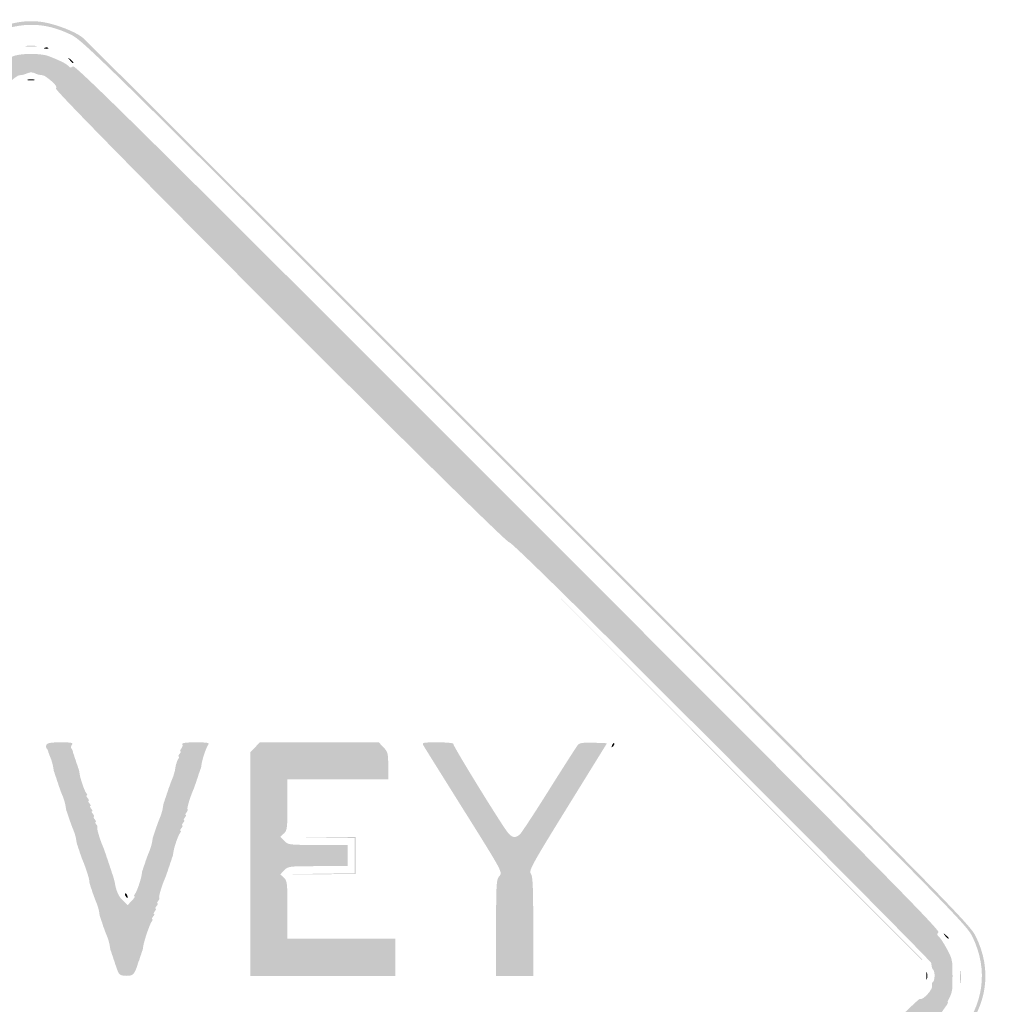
# Model space of a CAD drawing. Header units: inches. Extents: x -25.6 to 25.6, y -25.5 to 25.5.
# Tile 8 of 8: x -0.3 to 25.6, y -0.8 to 25.5. Entities that reach past the tile are written whole.
import ezdxf

# ---------------------------------------------------------------- set-up
doc = ezdxf.new("R2010")
doc.units = ezdxf.units.IN
doc.header["$MEASUREMENT"] = 0

msp = doc.modelspace()

# ---------------------------------------------------------------- hatches: boundary and pattern name
h = msp.add_hatch(color=7)
edge = h.paths.add_edge_path()
edge.add_spline(control_points=[(-0.644, -25.362), (-0.834, -25.31), (-1.112, -25.184), (-1.28, -25.074), (-1.494, -24.934), (-4.857, -21.604), (-13.096, -13.37), (-19.431, -7.041), (-24.718, -1.732), (-24.846, -1.573), (-25.517, -0.737), (-25.628, 0.167), (-25.17, 1.077), (-24.993, 1.429), (-24.691, 1.735), (-13.142, 13.271)], knot_values=[0, 0, 0, 0, 1, 1, 1, 2, 2, 2, 3, 3, 3, 4, 4, 4, 5, 5, 5, 5], degree=3, periodic=0)
edge.add_line((-13.142, 13.271), (-1.296, 25.104))
edge.add_line((-1.296, 25.104), (-0.964, 25.234))
edge.add_spline(control_points=[(-0.964, 25.234), (-0.48, 25.425), (-0.074, 25.482), (0.326, 25.416), (0.675, 25.358), (1.173, 25.164), (1.367, 25.011), (1.432, 24.959), (6.78, 19.624), (13.252, 13.154), (24.562, 1.848), (25.026, 1.377), (25.186, 1.052), (25.627, 0.152), (25.499, -0.775), (24.821, -1.599), (24.358, -2.16), (1.599, -24.863), (1.32, -25.041), (0.713, -25.429), (0.01, -25.544), (-0.644, -25.362)], knot_values=[0, 0, 0, 0, 1, 1, 1, 2, 2, 2, 3, 3, 3, 4, 4, 4, 5, 5, 5, 6, 6, 6, 7, 7, 7, 7], degree=3, periodic=0)
edge = h.paths.add_edge_path(flags=0)
edge.add_spline(control_points=[(0.778, -25.219), (0.933, -25.16), (1.177, -25.038), (1.32, -24.947), (1.599, -24.768), (24.264, -2.16), (24.726, -1.599), (25.405, -0.775), (25.533, 0.152), (25.092, 1.052), (24.932, 1.377), (24.467, 1.849), (13.158, 13.159), (1.527, 24.791), (1.387, 24.93), (1.037, 25.095), (0.364, 25.414), (-0.234, 25.427), (-0.964, 25.14)], knot_values=[0, 0, 0, 0, 1, 1, 1, 2, 2, 2, 3, 3, 3, 4, 4, 4, 5, 5, 5, 6, 6, 6, 6], degree=3, periodic=0)
edge.add_line((-0.964, 25.14), (-1.296, 25.01))
edge.add_line((-1.296, 25.01), (-13.095, 13.224))
edge.add_spline(control_points=[(-13.095, 13.224), (-24.597, 1.734), (-24.899, 1.429), (-25.076, 1.077), (-25.534, 0.167), (-25.423, -0.737), (-24.751, -1.573), (-24.624, -1.732), (-19.358, -7.02), (-13.049, -13.323), (-4.844, -21.522), (-1.494, -24.84), (-1.28, -24.98), (-0.69, -25.364), (0.135, -25.46), (0.778, -25.219)], knot_values=[0, 0, 0, 0, 1, 1, 1, 2, 2, 2, 3, 3, 3, 4, 4, 4, 5, 5, 5, 5], degree=3, periodic=0)
h = msp.add_hatch(color=7)
edge = h.paths.add_edge_path()
edge.add_spline(control_points=[(-0.13, 24.783), (-0.058, 24.793), (0.058, 24.793), (0.13, 24.783), (0.201, 24.772), (0.143, 24.763), (0, 24.763), (-0.143, 24.763), (-0.201, 24.772), (-0.13, 24.783)], knot_values=[0, 0, 0, 0, 1, 1, 1, 2, 2, 2, 3, 3, 3, 3], degree=3, periodic=0)
h = msp.add_hatch(color=7)
edge = h.paths.add_edge_path()
edge.add_spline(control_points=[(0.368, 24.734), (0.402, 24.747), (0.443, 24.746), (0.459, 24.73), (0.474, 24.714), (0.446, 24.703), (0.397, 24.705), (0.342, 24.708), (0.331, 24.719), (0.368, 24.734)], knot_values=[0, 0, 0, 0, 1, 1, 1, 2, 2, 2, 3, 3, 3, 3], degree=3, periodic=0)
h = msp.add_hatch(color=7)
edge = h.paths.add_edge_path()
edge.add_spline(control_points=[(-0.074, -24.603), (-0.091, -24.574), (-0.164, -24.562), (-0.235, -24.576), (-0.305, -24.591), (-0.383, -24.583), (-0.407, -24.559), (-0.43, -24.535), (-0.495, -24.509), (-0.55, -24.5), (-0.605, -24.492), (-0.734, -24.429), (-0.837, -24.361), (-0.979, -24.267), (-1.038, -24.25), (-1.079, -24.291), (-1.12, -24.332), (-3.971, -21.508), (-12.74, -12.74), (-21.797, -3.683), (-24.333, -1.121), (-24.289, -1.077), (-24.244, -1.033), (-24.258, -0.986), (-24.351, -0.864), (-24.417, -0.778), (-24.458, -0.707), (-24.443, -0.707), (-24.428, -0.707), (-24.442, -0.659), (-24.474, -0.601), (-24.506, -0.543), (-24.535, -0.474), (-24.539, -0.448), (-24.543, -0.422), (-24.55, -0.39), (-24.555, -0.377), (-24.568, -0.343), (-24.57, 0.298), (-24.557, 0.354), (-24.551, 0.379), (-24.543, 0.422), (-24.538, 0.448), (-24.525, 0.534), (-24.28, 0.983), (-24.229, 1.014), (-24.194, 1.036), (-24.196, 1.067), (-24.236, 1.115), (-24.285, 1.174), (-22.46, 3.019), (-12.763, 12.716), (-3.318, 22.162), (-1.22, 24.237), (-1.165, 24.192), (-1.113, 24.148), (-1.082, 24.155), (-1.019, 24.224), (-0.945, 24.306), (-0.772, 24.395), (-0.448, 24.518), (-0.37, 24.547), (-0.169, 24.571), (0, 24.571), (0.169, 24.571), (0.37, 24.547), (0.448, 24.518), (0.754, 24.402), (0.946, 24.307), (0.996, 24.246), (1.038, 24.196), (1.064, 24.194), (1.117, 24.238), (1.173, 24.285), (3.192, 22.288), (12.716, 12.763), (22.241, 3.239), (24.237, 1.22), (24.191, 1.164), (24.147, 1.111), (24.151, 1.084), (24.21, 1.035), (24.282, 0.974), (24.524, 0.544), (24.538, 0.448), (24.543, 0.422), (24.551, 0.379), (24.557, 0.354), (24.57, 0.298), (24.568, -0.343), (24.555, -0.377), (24.55, -0.39), (24.543, -0.422), (24.539, -0.448), (24.535, -0.474), (24.506, -0.543), (24.474, -0.601), (24.442, -0.659), (24.428, -0.707), (24.443, -0.707), (24.458, -0.707), (24.417, -0.778), (24.351, -0.864), (24.258, -0.986), (24.244, -1.033), (24.289, -1.077), (24.333, -1.121), (21.797, -3.683), (12.74, -12.74), (3.971, -21.508), (1.12, -24.332), (1.079, -24.291), (1.038, -24.25), (0.979, -24.267), (0.837, -24.361), (0.734, -24.429), (0.605, -24.492), (0.55, -24.5), (0.495, -24.509), (0.43, -24.535), (0.407, -24.559), (0.383, -24.583), (0.305, -24.591), (0.235, -24.576), (0.164, -24.562), (0.091, -24.574), (0.074, -24.603), (0.056, -24.631), (0.023, -24.654), (0, -24.654), (-0.023, -24.654), (-0.056, -24.631), (-0.074, -24.603)], knot_values=[0, 0, 0, 0, 1, 1, 1, 2, 2, 2, 3, 3, 3, 4, 4, 4, 5, 5, 5, 6, 6, 6, 7, 7, 7, 8, 8, 8, 9, 9, 9, 10, 10, 10, 11, 11, 11, 12, 12, 12, 13, 13, 13, 14, 14, 14, 15, 15, 15, 16, 16, 16, 17, 17, 17, 18, 18, 18, 19, 19, 19, 20, 20, 20, 21, 21, 21, 22, 22, 22, 23, 23, 23, 24, 24, 24, 25, 25, 25, 26, 26, 26, 27, 27, 27, 28, 28, 28, 29, 29, 29, 30, 30, 30, 31, 31, 31, 32, 32, 32, 33, 33, 33, 34, 34, 34, 35, 35, 35, 36, 36, 36, 37, 37, 37, 38, 38, 38, 39, 39, 39, 40, 40, 40, 41, 41, 41, 42, 42, 42, 43, 43, 43, 44, 44, 44, 44], degree=3, periodic=0)
edge = h.paths.add_edge_path(flags=0)
edge.add_spline(control_points=[(0.296, -24.024), (0.496, -23.939), (0.687, -23.734), (0.611, -23.687), (0.575, -23.665), (4.673, -19.533), (12.096, -12.111), (20.323, -3.884), (23.652, -0.583), (23.692, -0.616), (23.762, -0.674), (24.059, -0.35), (24.023, -0.256), (24.01, -0.22), (24.019, -0.179), (24.044, -0.164), (24.097, -0.131), (24.104, 0.11), (24.053, 0.161), (24.019, 0.195), (24.013, 0.216), (24, 0.341), (23.997, 0.373), (21.476, 2.918), (18.399, 5.996), (14.658, 9.737), (12.786, 11.578), (12.752, 11.55), (12.676, 11.487), (0.592, 23.578), (0.661, 23.647), (0.697, 23.683), (0.664, 23.74), (0.543, 23.846), (0.45, 23.928), (0.348, 23.997), (0.317, 24), (0.217, 24.009), (0.167, 24.022), (0.082, 24.061), (0.037, 24.082), (-0.037, 24.082), (-0.082, 24.061), (-0.167, 24.022), (-0.217, 24.009), (-0.317, 24), (-0.348, 23.997), (-0.45, 23.928), (-0.543, 23.846), (-0.664, 23.74), (-0.697, 23.683), (-0.661, 23.647), (-0.592, 23.578), (-12.676, 11.487), (-12.752, 11.55), (-12.786, 11.578), (-14.658, 9.737), (-18.399, 5.996), (-21.476, 2.918), (-23.997, 0.373), (-24, 0.341), (-24.013, 0.216), (-24.019, 0.195), (-24.053, 0.161), (-24.104, 0.11), (-24.097, -0.131), (-24.044, -0.164), (-24.019, -0.179), (-24.009, -0.218), (-24.021, -0.249), (-24.056, -0.341), (-23.76, -0.673), (-23.693, -0.617), (-23.652, -0.583), (-20.436, -3.77), (-12.096, -12.111), (-4.673, -19.533), (-0.575, -23.665), (-0.611, -23.687), (-0.651, -23.712), (-0.636, -23.756), (-0.557, -23.84), (-0.34, -24.076), (0.002, -24.15), (0.296, -24.024)], knot_values=[0, 0, 0, 0, 1, 1, 1, 2, 2, 2, 3, 3, 3, 4, 4, 4, 5, 5, 5, 6, 6, 6, 7, 7, 7, 8, 8, 8, 9, 9, 9, 10, 10, 10, 11, 11, 11, 12, 12, 12, 13, 13, 13, 14, 14, 14, 15, 15, 15, 16, 16, 16, 17, 17, 17, 18, 18, 18, 19, 19, 19, 20, 20, 20, 21, 21, 21, 22, 22, 22, 23, 23, 23, 24, 24, 24, 25, 25, 25, 26, 26, 26, 27, 27, 27, 28, 28, 28, 28], degree=3, periodic=0)
h = msp.add_hatch(color=7)
edge = h.paths.add_edge_path()
edge.add_spline(control_points=[(1.031, 24.407), (0.972, 24.482), (0.974, 24.483), (1.049, 24.425), (1.094, 24.389), (1.131, 24.352), (1.131, 24.342), (1.131, 24.303), (1.093, 24.328), (1.031, 24.407)], knot_values=[0, 0, 0, 0, 1, 1, 1, 2, 2, 2, 3, 3, 3, 3], degree=3, periodic=0)
h = msp.add_hatch(color=7)
edge = h.paths.add_edge_path()
edge.add_spline(control_points=[(-0.082, 23.886), (-0.037, 23.897), (0.037, 23.897), (0.082, 23.886), (0.128, 23.874), (0.091, 23.864), (0, 23.864), (-0.091, 23.864), (-0.128, 23.874), (-0.082, 23.886)], knot_values=[0, 0, 0, 0, 1, 1, 1, 2, 2, 2, 3, 3, 3, 3], degree=3, periodic=0)
h = msp.add_hatch(color=7)
edge = h.paths.add_edge_path()
edge.add_line((18.243, 5.928), (12.751, 11.432))
edge.add_line((12.751, 11.432), (18.255, 5.94))
edge.add_spline(control_points=[(18.255, 5.94), (21.282, 2.919), (23.759, 0.443), (23.759, 0.436), (23.759, 0.43), (23.753, 0.424), (23.747, 0.424), (23.74, 0.424), (21.264, 2.901), (18.243, 5.928)], knot_values=[0, 0, 0, 0, 1, 1, 1, 2, 2, 2, 3, 3, 3, 3], degree=3, periodic=0)
h = msp.add_hatch(color=7)
edge = h.paths.add_edge_path()
edge.add_spline(control_points=[(2.331, 0.082), (2.311, 0.128), (2.29, 0.181), (2.284, 0.2), (2.279, 0.22), (2.269, 0.246), (2.263, 0.259), (2.256, 0.272), (2.246, 0.304), (2.239, 0.33), (2.233, 0.356), (2.222, 0.388), (2.216, 0.401), (2.209, 0.414), (2.199, 0.445), (2.192, 0.471), (2.186, 0.497), (2.175, 0.529), (2.168, 0.542), (2.162, 0.555), (2.151, 0.587), (2.145, 0.613), (2.138, 0.639), (2.129, 0.665), (2.124, 0.672), (2.119, 0.678), (2.107, 0.737), (2.098, 0.801), (2.089, 0.866), (2.056, 0.983), (2.023, 1.061), (1.991, 1.138), (1.96, 1.218), (1.954, 1.237), (1.949, 1.257), (1.939, 1.283), (1.933, 1.296), (1.926, 1.309), (1.916, 1.341), (1.909, 1.367), (1.903, 1.393), (1.892, 1.425), (1.886, 1.438), (1.879, 1.451), (1.869, 1.483), (1.862, 1.508), (1.856, 1.534), (1.846, 1.561), (1.841, 1.567), (1.836, 1.574), (1.825, 1.632), (1.816, 1.697), (1.807, 1.762), (1.773, 1.879), (1.74, 1.956), (1.708, 2.034), (1.677, 2.114), (1.672, 2.133), (1.666, 2.153), (1.656, 2.179), (1.65, 2.192), (1.643, 2.205), (1.633, 2.237), (1.626, 2.263), (1.62, 2.289), (1.609, 2.32), (1.603, 2.333), (1.596, 2.346), (1.586, 2.378), (1.579, 2.404), (1.573, 2.43), (1.562, 2.467), (1.556, 2.487), (1.55, 2.506), (1.547, 2.537), (1.549, 2.554), (1.553, 2.586), (1.443, 2.922), (1.382, 3.064), (1.365, 3.103), (1.347, 3.151), (1.342, 3.17), (1.336, 3.19), (1.326, 3.216), (1.32, 3.229), (1.313, 3.242), (1.303, 3.274), (1.296, 3.3), (1.29, 3.326), (1.279, 3.358), (1.273, 3.371), (1.266, 3.384), (1.256, 3.415), (1.249, 3.441), (1.243, 3.467), (1.233, 3.494), (1.228, 3.5), (1.223, 3.507), (1.212, 3.565), (1.203, 3.63), (1.194, 3.695), (1.16, 3.811), (1.127, 3.889), (1.095, 3.967), (1.064, 4.046), (1.059, 4.066), (1.053, 4.085), (1.044, 4.112), (1.037, 4.125), (1.031, 4.138), (1.02, 4.17), (1.014, 4.196), (1.007, 4.221), (0.996, 4.253), (0.99, 4.266), (0.983, 4.279), (0.973, 4.311), (0.966, 4.337), (0.96, 4.363), (0.95, 4.389), (0.945, 4.396), (0.94, 4.402), (0.929, 4.461), (0.92, 4.525), (0.911, 4.59), (0.877, 4.707), (0.845, 4.785), (0.812, 4.863), (0.781, 4.942), (0.776, 4.962), (0.77, 4.981), (0.761, 5.007), (0.754, 5.02), (0.748, 5.033), (0.737, 5.065), (0.731, 5.091), (0.724, 5.117), (0.714, 5.149), (0.707, 5.162), (0.701, 5.175), (0.69, 5.207), (0.684, 5.233), (0.677, 5.259), (0.666, 5.29), (0.66, 5.303), (0.653, 5.316), (0.643, 5.348), (0.636, 5.374), (0.63, 5.4), (0.62, 5.426), (0.615, 5.433), (0.61, 5.439), (0.599, 5.498), (0.59, 5.563), (0.581, 5.627), (0.547, 5.744), (0.515, 5.822), (0.482, 5.9), (0.454, 5.977), (0.452, 5.995), (0.45, 6.012), (0.433, 6.041), (0.416, 6.058), (0.398, 6.076), (0.395, 6.12), (0.409, 6.156), (0.428, 6.205), (0.528, 6.223), (0.789, 6.223), (1.08, 6.223), (1.134, 6.211), (1.09, 6.159), (1.062, 6.124), (1.054, 6.08), (1.073, 6.061), (1.092, 6.042), (1.11, 6.007), (1.114, 5.983), (1.117, 5.959), (1.125, 5.929), (1.131, 5.916), (1.138, 5.903), (1.148, 5.871), (1.155, 5.845), (1.161, 5.819), (1.172, 5.788), (1.179, 5.775), (1.185, 5.762), (1.196, 5.73), (1.202, 5.704), (1.209, 5.678), (1.219, 5.646), (1.226, 5.633), (1.232, 5.62), (1.243, 5.589), (1.249, 5.563), (1.256, 5.537), (1.265, 5.51), (1.271, 5.504), (1.276, 5.497), (1.286, 5.449), (1.292, 5.398), (1.309, 5.258), (1.42, 4.935), (1.473, 4.867), (1.499, 4.835), (1.504, 4.808), (1.485, 4.808), (1.466, 4.808), (1.476, 4.777), (1.508, 4.738), (1.541, 4.699), (1.551, 4.667), (1.532, 4.667), (1.513, 4.667), (1.523, 4.635), (1.556, 4.596), (1.588, 4.557), (1.599, 4.525), (1.579, 4.525), (1.56, 4.525), (1.57, 4.494), (1.603, 4.455), (1.635, 4.416), (1.646, 4.384), (1.626, 4.384), (1.607, 4.384), (1.618, 4.352), (1.65, 4.313), (1.682, 4.274), (1.693, 4.243), (1.673, 4.243), (1.654, 4.243), (1.665, 4.211), (1.697, 4.172), (1.729, 4.133), (1.74, 4.101), (1.721, 4.101), (1.701, 4.101), (1.709, 4.073), (1.738, 4.038), (1.767, 4.003), (1.78, 3.964), (1.767, 3.951), (1.746, 3.93), (1.832, 3.641), (1.918, 3.441), (1.934, 3.402), (1.953, 3.355), (1.958, 3.335), (1.964, 3.316), (1.973, 3.289), (1.98, 3.276), (1.986, 3.263), (1.997, 3.231), (2.003, 3.206), (2.01, 3.18), (2.021, 3.148), (2.027, 3.135), (2.034, 3.122), (2.044, 3.09), (2.051, 3.064), (2.057, 3.038), (2.068, 3.006), (2.074, 2.993), (2.081, 2.98), (2.091, 2.949), (2.098, 2.923), (2.104, 2.897), (2.115, 2.865), (2.121, 2.852), (2.128, 2.839), (2.138, 2.807), (2.145, 2.781), (2.151, 2.755), (2.162, 2.724), (2.168, 2.711), (2.175, 2.698), (2.186, 2.666), (2.192, 2.64), (2.199, 2.614), (2.209, 2.577), (2.215, 2.557), (2.221, 2.538), (2.23, 2.501), (2.234, 2.475), (2.27, 2.258), (2.334, 2.116), (2.445, 2.01)], knot_values=[0, 0, 0, 0, 1, 1, 1, 2, 2, 2, 3, 3, 3, 4, 4, 4, 5, 5, 5, 6, 6, 6, 7, 7, 7, 8, 8, 8, 9, 9, 9, 10, 10, 10, 11, 11, 11, 12, 12, 12, 13, 13, 13, 14, 14, 14, 15, 15, 15, 16, 16, 16, 17, 17, 17, 18, 18, 18, 19, 19, 19, 20, 20, 20, 21, 21, 21, 22, 22, 22, 23, 23, 23, 24, 24, 24, 25, 25, 25, 26, 26, 26, 27, 27, 27, 28, 28, 28, 29, 29, 29, 30, 30, 30, 31, 31, 31, 32, 32, 32, 33, 33, 33, 34, 34, 34, 35, 35, 35, 36, 36, 36, 37, 37, 37, 38, 38, 38, 39, 39, 39, 40, 40, 40, 41, 41, 41, 42, 42, 42, 43, 43, 43, 44, 44, 44, 45, 45, 45, 46, 46, 46, 47, 47, 47, 48, 48, 48, 49, 49, 49, 50, 50, 50, 51, 51, 51, 52, 52, 52, 53, 53, 53, 54, 54, 54, 55, 55, 55, 56, 56, 56, 57, 57, 57, 58, 58, 58, 59, 59, 59, 60, 60, 60, 61, 61, 61, 62, 62, 62, 63, 63, 63, 64, 64, 64, 65, 65, 65, 66, 66, 66, 67, 67, 67, 68, 68, 68, 69, 69, 69, 70, 70, 70, 71, 71, 71, 72, 72, 72, 73, 73, 73, 74, 74, 74, 75, 75, 75, 76, 76, 76, 77, 77, 77, 78, 78, 78, 79, 79, 79, 80, 80, 80, 81, 81, 81, 82, 82, 82, 83, 83, 83, 84, 84, 84, 85, 85, 85, 86, 86, 86, 87, 87, 87, 88, 88, 88, 89, 89, 89, 90, 90, 90, 91, 91, 91, 92, 92, 92, 93, 93, 93, 94, 94, 94, 95, 95, 95, 96, 96, 96, 96], degree=3, periodic=0)
edge.add_line((2.445, 2.01), (2.575, 1.885))
edge.add_line((2.575, 1.885), (2.687, 2.003))
edge.add_spline(control_points=[(2.687, 2.003), (2.748, 2.068), (2.781, 2.121), (2.76, 2.121), (2.74, 2.121), (2.744, 2.148), (2.769, 2.18), (2.823, 2.248), (2.934, 2.571), (2.951, 2.711), (2.957, 2.762), (2.966, 2.81), (2.972, 2.817), (2.977, 2.823), (2.987, 2.85), (2.993, 2.876), (3, 2.901), (3.011, 2.933), (3.017, 2.946), (3.023, 2.959), (3.034, 2.991), (3.041, 3.017), (3.047, 3.043), (3.058, 3.075), (3.064, 3.088), (3.071, 3.101), (3.08, 3.127), (3.086, 3.147), (3.091, 3.166), (3.122, 3.246), (3.155, 3.323), (3.187, 3.401), (3.221, 3.518), (3.23, 3.583), (3.239, 3.647), (3.25, 3.706), (3.255, 3.712), (3.26, 3.719), (3.27, 3.745), (3.276, 3.771), (3.283, 3.797), (3.293, 3.829), (3.3, 3.842), (3.306, 3.855), (3.317, 3.887), (3.323, 3.913), (3.33, 3.939), (3.34, 3.97), (3.347, 3.983), (3.353, 3.996), (3.363, 4.023), (3.369, 4.042), (3.374, 4.062), (3.405, 4.141), (3.437, 4.219), (3.47, 4.297), (3.504, 4.414), (3.513, 4.478), (3.522, 4.543), (3.533, 4.601), (3.538, 4.608), (3.543, 4.614), (3.553, 4.641), (3.559, 4.667), (3.566, 4.693), (3.576, 4.725), (3.583, 4.738), (3.589, 4.751), (3.6, 4.782), (3.606, 4.808), (3.613, 4.834), (3.623, 4.866), (3.63, 4.879), (3.636, 4.892), (3.647, 4.924), (3.653, 4.95), (3.66, 4.976), (3.67, 5.007), (3.677, 5.02), (3.683, 5.033), (3.693, 5.06), (3.699, 5.079), (3.704, 5.099), (3.735, 5.178), (3.767, 5.256), (3.8, 5.334), (3.834, 5.451), (3.843, 5.515), (3.852, 5.58), (3.863, 5.639), (3.868, 5.645), (3.873, 5.652), (3.88, 5.673), (3.884, 5.692), (3.888, 5.712), (3.907, 5.754), (3.928, 5.786), (3.949, 5.819), (3.951, 5.845), (3.933, 5.845), (3.916, 5.845), (3.928, 5.877), (3.96, 5.916), (3.992, 5.955), (4.003, 5.987), (3.983, 5.987), (3.964, 5.987), (3.974, 6.018), (4.005, 6.055), (4.037, 6.093), (4.049, 6.146), (4.032, 6.173), (4.012, 6.206), (4.131, 6.223), (4.387, 6.223), (4.689, 6.223), (4.763, 6.21), (4.726, 6.164), (4.672, 6.096), (4.562, 5.773), (4.545, 5.633), (4.539, 5.581), (4.529, 5.534), (4.524, 5.527), (4.518, 5.521), (4.508, 5.494), (4.502, 5.468), (4.495, 5.442), (4.485, 5.411), (4.478, 5.398), (4.472, 5.385), (4.461, 5.353), (4.455, 5.327), (4.448, 5.301), (4.438, 5.269), (4.431, 5.256), (4.425, 5.243), (4.414, 5.211), (4.408, 5.185), (4.401, 5.16), (4.391, 5.128), (4.384, 5.115), (4.378, 5.102), (4.368, 5.075), (4.362, 5.056), (4.357, 5.036), (4.339, 4.989), (4.322, 4.95), (4.236, 4.75), (4.15, 4.461), (4.171, 4.44), (4.184, 4.427), (4.171, 4.388), (4.142, 4.353), (4.113, 4.318), (4.105, 4.29), (4.125, 4.29), (4.144, 4.29), (4.133, 4.258), (4.101, 4.219), (4.069, 4.18), (4.058, 4.148), (4.078, 4.148), (4.097, 4.148), (4.086, 4.117), (4.054, 4.078), (4.022, 4.039), (4.011, 4.007), (4.031, 4.007), (4.05, 4.007), (4.039, 3.975), (4.007, 3.936), (3.975, 3.897), (3.964, 3.866), (3.983, 3.866), (4.003, 3.866), (3.997, 3.839), (3.972, 3.807), (3.918, 3.739), (3.807, 3.416), (3.791, 3.276), (3.784, 3.224), (3.775, 3.177), (3.769, 3.17), (3.764, 3.164), (3.754, 3.137), (3.748, 3.111), (3.741, 3.085), (3.731, 3.054), (3.724, 3.041), (3.718, 3.028), (3.707, 2.996), (3.701, 2.97), (3.694, 2.944), (3.683, 2.912), (3.677, 2.899), (3.67, 2.886), (3.66, 2.854), (3.653, 2.828), (3.647, 2.803), (3.636, 2.771), (3.63, 2.758), (3.623, 2.745), (3.614, 2.718), (3.608, 2.699), (3.603, 2.679), (3.584, 2.632), (3.568, 2.593), (3.482, 2.393), (3.396, 2.104), (3.417, 2.083), (3.43, 2.07), (3.417, 2.031), (3.388, 1.996), (3.359, 1.961), (3.351, 1.933), (3.371, 1.933), (3.39, 1.933), (3.379, 1.901), (3.347, 1.862), (3.315, 1.823), (3.304, 1.791), (3.323, 1.791), (3.343, 1.791), (3.332, 1.76), (3.3, 1.721), (3.268, 1.682), (3.257, 1.65), (3.276, 1.65), (3.296, 1.65), (3.285, 1.618), (3.253, 1.579), (3.22, 1.54), (3.21, 1.508), (3.229, 1.508), (3.248, 1.508), (3.243, 1.482), (3.218, 1.45), (3.164, 1.382), (3.006, 0.918), (2.989, 0.778), (2.983, 0.726), (2.973, 0.678), (2.968, 0.672), (2.962, 0.665), (2.953, 0.639), (2.946, 0.613), (2.94, 0.587), (2.929, 0.555), (2.923, 0.542), (2.916, 0.529), (2.906, 0.497), (2.899, 0.471), (2.893, 0.445), (2.882, 0.414), (2.876, 0.401), (2.869, 0.388), (2.859, 0.361), (2.853, 0.342), (2.763, 0.043), (2.724, 0), (2.546, 0), (2.421, 0), (2.356, 0.025), (2.331, 0.082)], knot_values=[0, 0, 0, 0, 1, 1, 1, 2, 2, 2, 3, 3, 3, 4, 4, 4, 5, 5, 5, 6, 6, 6, 7, 7, 7, 8, 8, 8, 9, 9, 9, 10, 10, 10, 11, 11, 11, 12, 12, 12, 13, 13, 13, 14, 14, 14, 15, 15, 15, 16, 16, 16, 17, 17, 17, 18, 18, 18, 19, 19, 19, 20, 20, 20, 21, 21, 21, 22, 22, 22, 23, 23, 23, 24, 24, 24, 25, 25, 25, 26, 26, 26, 27, 27, 27, 28, 28, 28, 29, 29, 29, 30, 30, 30, 31, 31, 31, 32, 32, 32, 33, 33, 33, 34, 34, 34, 35, 35, 35, 36, 36, 36, 37, 37, 37, 38, 38, 38, 39, 39, 39, 40, 40, 40, 41, 41, 41, 42, 42, 42, 43, 43, 43, 44, 44, 44, 45, 45, 45, 46, 46, 46, 47, 47, 47, 48, 48, 48, 49, 49, 49, 50, 50, 50, 51, 51, 51, 52, 52, 52, 53, 53, 53, 54, 54, 54, 55, 55, 55, 56, 56, 56, 57, 57, 57, 58, 58, 58, 59, 59, 59, 60, 60, 60, 61, 61, 61, 62, 62, 62, 63, 63, 63, 64, 64, 64, 65, 65, 65, 66, 66, 66, 67, 67, 67, 68, 68, 68, 69, 69, 69, 70, 70, 70, 71, 71, 71, 72, 72, 72, 73, 73, 73, 74, 74, 74, 75, 75, 75, 76, 76, 76, 77, 77, 77, 78, 78, 78, 79, 79, 79, 80, 80, 80, 81, 81, 81, 82, 82, 82, 83, 83, 83, 84, 84, 84, 85, 85, 85, 86, 86, 86, 87, 87, 87, 88, 88, 88, 88], degree=3, periodic=0)
h = msp.add_hatch(color=7)
edge = h.paths.add_edge_path()
edge.add_line((5.845, 2.979), (5.845, 5.958))
edge.add_line((5.845, 5.958), (5.972, 6.09))
edge.add_line((5.972, 6.09), (6.099, 6.223))
edge.add_line((6.099, 6.223), (7.684, 6.223))
edge.add_line((7.684, 6.223), (9.269, 6.223))
edge.add_line((9.269, 6.223), (9.396, 6.09))
edge.add_spline(control_points=[(9.396, 6.09), (9.511, 5.97), (9.522, 5.925), (9.522, 5.595)], knot_values=[0, 0, 0, 0, 1, 1, 1, 1], degree=3, periodic=0)
edge.add_line((9.522, 5.595), (9.522, 5.233))
edge.add_line((9.522, 5.233), (8.179, 5.233))
edge.add_line((8.179, 5.233), (6.835, 5.233))
edge.add_line((6.835, 5.233), (6.835, 4.556))
edge.add_spline(control_points=[(6.835, 4.556), (6.835, 3.938), (6.827, 3.873), (6.74, 3.794)], knot_values=[0, 0, 0, 0, 1, 1, 1, 1], degree=3, periodic=0)
edge.add_line((6.74, 3.794), (6.645, 3.708))
edge.add_line((6.645, 3.708), (6.749, 3.598))
edge.add_spline(control_points=[(6.749, 3.598), (6.849, 3.492), (6.875, 3.488), (7.645, 3.488)], knot_values=[0, 0, 0, 0, 1, 1, 1, 1], degree=3, periodic=0)
edge.add_line((7.645, 3.488), (8.438, 3.488))
edge.add_line((8.438, 3.488), (8.438, 3.206))
edge.add_line((8.438, 3.206), (8.438, 2.923))
edge.add_line((8.438, 2.923), (7.645, 2.923))
edge.add_spline(control_points=[(7.645, 2.923), (6.875, 2.923), (6.849, 2.919), (6.749, 2.813)], knot_values=[0, 0, 0, 0, 1, 1, 1, 1], degree=3, periodic=0)
edge.add_line((6.749, 2.813), (6.645, 2.703))
edge.add_line((6.645, 2.703), (6.74, 2.617))
edge.add_spline(control_points=[(6.74, 2.617), (6.828, 2.537), (6.835, 2.473), (6.835, 1.76)], knot_values=[0, 0, 0, 0, 1, 1, 1, 1], degree=3, periodic=0)
edge.add_line((6.835, 1.76), (6.835, 0.99))
edge.add_line((6.835, 0.99), (8.273, 0.99))
edge.add_line((8.273, 0.99), (9.711, 0.99))
edge.add_line((9.711, 0.99), (9.711, 0.495))
edge.add_line((9.711, 0.495), (9.711, 0))
edge.add_line((9.711, 0), (7.778, 0))
edge.add_line((7.778, 0), (5.845, 0))
edge.add_line((5.845, 0), (5.845, 2.979))
h = msp.add_hatch(color=7)
edge = h.paths.add_edge_path()
edge.add_spline(control_points=[(12.398, 1.282), (12.398, 2.471), (12.404, 2.57), (12.487, 2.66), (12.575, 2.757), (12.566, 2.773), (11.541, 4.408), (10.972, 5.315), (10.486, 6.095), (10.46, 6.14), (10.418, 6.216), (10.449, 6.223), (10.841, 6.223), (11.075, 6.223), (11.261, 6.205), (11.255, 6.184), (11.241, 6.138), (12.553, 4.006), (12.712, 3.817), (12.83, 3.678), (12.907, 3.665), (13.029, 3.767), (13.07, 3.801), (13.425, 4.341), (13.817, 4.967), (14.21, 5.593), (14.556, 6.132), (14.588, 6.166), (14.627, 6.208), (14.754, 6.222), (14.999, 6.213)], knot_values=[0, 0, 0, 0, 1, 1, 1, 2, 2, 2, 3, 3, 3, 4, 4, 4, 5, 5, 5, 6, 6, 6, 7, 7, 7, 8, 8, 8, 9, 9, 9, 10, 10, 10, 10], degree=3, periodic=0)
edge.add_line((14.999, 6.213), (15.354, 6.199))
edge.add_line((15.354, 6.199), (14.304, 4.502))
edge.add_spline(control_points=[(14.304, 4.502), (13.378, 3.006), (13.262, 2.796), (13.321, 2.73), (13.375, 2.67), (13.388, 2.409), (13.388, 1.328)], knot_values=[0, 0, 0, 0, 1, 1, 1, 2, 2, 2, 2], degree=3, periodic=0)
edge.add_line((13.388, 1.328), (13.388, 0))
edge.add_line((13.388, 0), (12.893, 0))
edge.add_line((12.893, 0), (12.398, 0))
edge.add_line((12.398, 0), (12.398, 1.282))
h = msp.add_hatch(color=7)
edge = h.paths.add_edge_path()
edge.add_spline(control_points=[(15.489, 6.142), (15.506, 6.189), (15.533, 6.215), (15.547, 6.2), (15.562, 6.186), (15.547, 6.148), (15.515, 6.116), (15.469, 6.069), (15.463, 6.075), (15.489, 6.142)], knot_values=[0, 0, 0, 0, 1, 1, 1, 2, 2, 2, 3, 3, 3, 3], degree=3, periodic=0)
msp.add_hatch(color=7).paths.add_polyline_path([(7.719, 2.722), (8.627, 2.736), (8.627, 3.206), (8.627, 3.675), (7.731, 3.689), (6.835, 3.704), (7.743, 3.702), (8.65, 3.701), (8.65, 3.206), (8.65, 2.711), (7.731, 2.709), (6.812, 2.707), (7.719, 2.722)])
h = msp.add_hatch(color=7)
edge = h.paths.add_edge_path()
edge.add_spline(control_points=[(2.52, 2.124), (2.503, 2.152), (2.499, 2.185), (2.511, 2.197), (2.524, 2.21), (2.546, 2.187), (2.562, 2.147), (2.594, 2.064), (2.567, 2.049), (2.52, 2.124)], knot_values=[0, 0, 0, 0, 1, 1, 1, 2, 2, 2, 3, 3, 3, 3], degree=3, periodic=0)
h = msp.add_hatch(color=7)
edge = h.paths.add_edge_path()
edge.add_spline(control_points=[(24.366, 1.072), (24.307, 1.147), (24.309, 1.149), (24.383, 1.09), (24.429, 1.055), (24.466, 1.018), (24.466, 1.008), (24.466, 0.969), (24.427, 0.994), (24.366, 1.072)], knot_values=[0, 0, 0, 0, 1, 1, 1, 2, 2, 2, 3, 3, 3, 3], degree=3, periodic=0)
h = msp.add_hatch(color=7)
edge = h.paths.add_edge_path()
edge.add_spline(control_points=[(23.864, 0), (23.864, 0.091), (23.874, 0.128), (23.886, 0.082), (23.897, 0.037), (23.897, -0.037), (23.886, -0.082), (23.874, -0.128), (23.864, -0.091), (23.864, 0)], knot_values=[0, 0, 0, 0, 1, 1, 1, 2, 2, 2, 3, 3, 3, 3], degree=3, periodic=0)
h = msp.add_hatch(color=7)
edge = h.paths.add_edge_path()
edge.add_spline(control_points=[(24.763, -0.024), (24.764, 0.132), (24.772, 0.19), (24.783, 0.105), (24.793, 0.02), (24.793, -0.107), (24.782, -0.178), (24.772, -0.248), (24.763, -0.179), (24.763, -0.024)], knot_values=[0, 0, 0, 0, 1, 1, 1, 2, 2, 2, 3, 3, 3, 3], degree=3, periodic=0)

doc.saveas('drawing.dxf')
